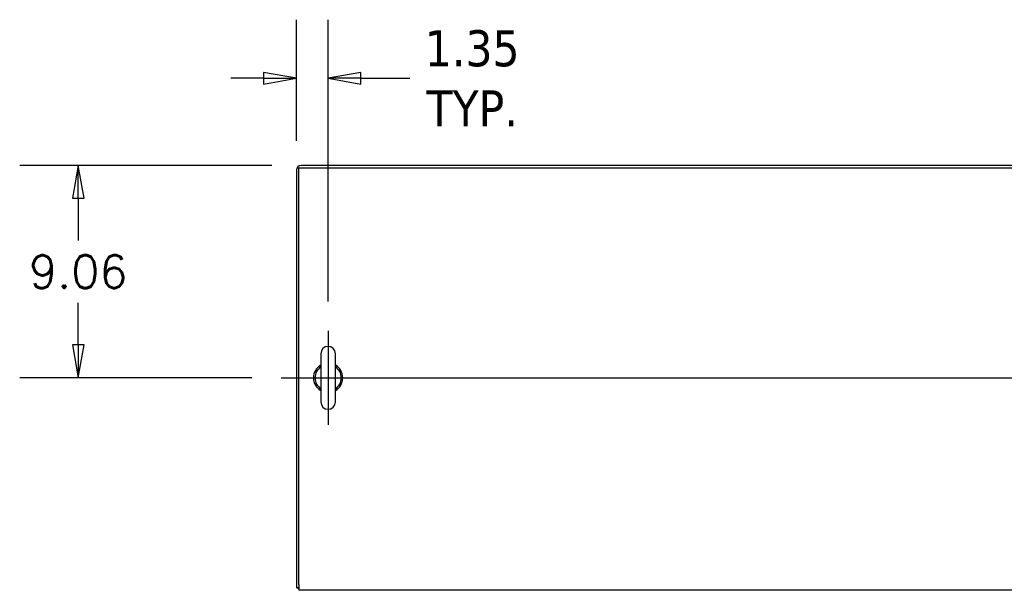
# Model space of a CAD drawing. Extents: x 807 to 1172, y 30 to 260.
# Tile 82 of 214: x 869 to 911, y 235 to 260. Entities that reach past the tile are written whole.
import ezdxf

# ---------------------------------------------------------------- set-up
doc = ezdxf.new("R2010")
doc.units = 0
doc.header["$LTSCALE"] = 4
doc.header["$MEASUREMENT"] = 0
doc.layers.get('0').update_dxf_attribs({"linetype": 'CONTINUOUS'})
doc.layers.get('DEFPOINTS').update_dxf_attribs({"linetype": 'CONTINUOUS'})
doc.styles.add('ROMANS', font='romans.shx')
doc.dimstyles.new('Default (ANSI)', dxfattribs={"dimscale": 20, "dimtxt": 0.07, "dimasz": 0.07, "dimexe": 0.125, "dimexo": 0.0625, "dimgap": 0.031496, "dimtad": 0, "dimtih": 1, "dimtoh": 1, "dimrnd": 1e-08, "dimzin": 0, "dimdsep": 46, "dimtxsty": 'ROMANS', "dimblk": 'Filled-1', "dimcen": 0.09, "dimdle": 0.393701, "dimclrd": 256, "dimclre": 256, "dimclrt": 256, "dimadec": 0, "dimazin": 0, "dimtfac": 0.928571, "dimtofl": 0, "dimtmove": 0, "dimatfit": 3, "dimfxl": 1, "dimtolj": 1, "dimtzin": 0, "dimlwd": -1, "dimlwe": -1, "dimarcsym": 0})

# ---------------------------------------------------------------- blocks, each defined once
blk = doc.blocks.new('Filled-1')
at = {"color": 0}
for p, q in [((0, 0), (-1, 0.179)), ((-1, 0.179), (-1, -0.179)), ((-1, 0), (0, 0)), ((-1, -0.179), (0, 0))]:
    blk.add_line(p, q, dxfattribs=at)
at = {"color": 0, "flags": 128}
blk.add_lwpolyline([(-1, -0.179), (0, 0), (-1, 0.179), (-1, -0.179)], dxfattribs=at)
at = {"color": 0}
blk.add_solid([(-1, -0.179), (0, 0), (-1, 0.179), (-1, -0.179)], dxfattribs=at)
blk = doc.blocks.new('*D82')
at = {"transparency": 16777216}
for p, q in [((879.914, 253.293), (869.159, 253.293)), ((871.659, 251.893), (871.659, 250.092)), ((871.659, 245.631), (871.659, 247.432)), ((879.07, 244.231), (869.159, 244.231))]:
    blk.add_line(p, q, dxfattribs=at)
at = {"layer": 'DEFPOINTS', "color": 0, "transparency": 16777216}
for p in [(881.164, 253.293), (871.659, 244.231), (880.32, 244.231)]:
    blk.add_point(p, dxfattribs=at)
at = {"transparency": 16777216, "xscale": 1.400000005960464, "yscale": 1.400000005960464, "zscale": 1.400000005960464}
for p, rotation in [((871.659, 253.293), 90), ((871.659, 244.231), 270)]:
    blk.add_blockref('Filled-1', p, dxfattribs=dict(at, rotation=rotation))
at = {"transparency": 16777216, "insert": (871.659, 248.762), "char_height": 1.4, "attachment_point": 5, "style": 'ROMANS'}
blk.add_mtext('\\A1;9.06', dxfattribs=at)
blk = doc.blocks.new('*D83')
at = {"transparency": 16777216}
for p, q in [((880.966, 254.346), (880.966, 259.505)), ((882.32, 247.481), (882.32, 259.505)), ((879.566, 257.005), (878.166, 257.005)), ((883.72, 257.005), (885.805, 257.005))]:
    blk.add_line(p, q, dxfattribs=at)
at = {"layer": 'DEFPOINTS', "color": 0, "transparency": 16777216}
for p in [(882.32, 257.005), (880.966, 253.096), (882.32, 246.231)]:
    blk.add_point(p, dxfattribs=at)
at = {"transparency": 16777216, "xscale": 1.400000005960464, "yscale": 1.400000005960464, "zscale": 1.400000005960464}
blk.add_blockref('Filled-1', (880.966, 257.005), dxfattribs=at)
at = {"transparency": 16777216, "xscale": 1.400000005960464, "yscale": 1.400000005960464, "zscale": 1.400000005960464, "rotation": 180}
blk.add_blockref('Filled-1', (882.32, 257.005), dxfattribs=at)
at = {"transparency": 16777216, "insert": (888.469, 257.005), "char_height": 1.4, "attachment_point": 5, "style": 'ROMANS'}
blk.add_mtext('\\A1;\\fTahoma|b0|i0;\\H1.5400;1.35\\P\\fTahoma|b0|i0;\\H1.5400;TYP.', dxfattribs=at)

msp = doc.modelspace()

# ---------------------------------------------------------------- linework, layer by layer
for p, q in [((880.966, 253.096), (880.966, 235.272)), ((881.07, 235.413), (881.07, 253.189)), ((881.07, 253.189), (940.987, 253.189)), ((940.893, 253.293), (881.164, 253.293)), ((882.01, 245.261), (882.01, 243.201)), ((882.63, 243.201), (882.63, 245.261)), ((881.07, 235.413), (881.07, 235.168)), ((881.07, 235.272), (880.966, 235.272)), ((940.987, 235.168), (881.07, 235.168))]:
    msp.add_line(p, q)
at = {"ltscale": 0.100905}
msp.add_line((882.32, 246.231), (882.32, 242.231), dxfattribs=at)
at = {"ltscale": 0.476224}
msp.add_line((880.32, 244.231), (941.737, 244.231), dxfattribs=at)
for centre, radius, start, end in [((881.164, 253.096), 0.198, 90, 180), ((882.32, 245.261), 0.31, 0, 180), ((882.32, 244.231), 0.625, 119.7357, 240.2643), ((882.32, 244.231), 0.56, 123.6124, 236.3876), ((882.32, 244.231), 0.625, 299.7357, 60.2643), ((882.32, 244.231), 0.56, 303.6124, 56.3876), ((882.32, 243.201), 0.31, 180, 0), ((881.211, 235.413), 0.245, 215.0898, 234.9102)]:
    msp.add_arc(centre, radius, start, end)

# ---------------------------------------------------------------- dimensions: what is measured, and where the dimension line sits
dim = msp.add_linear_dim(base=(882.32, 257.005), p1=(880.966, 253.096), p2=(882.32, 246.231), angle=180, text='\\fTahoma|b0|i0;\\H1.5400;<>\\P\\fTahoma|b0|i0;\\H1.5400;TYP.', dimstyle='Default (ANSI)', override={"dimgap": 0.031496, "dimtih": 0, "dimtoh": 0, "dimdec": 2, "dimtol": 0, "dimlim": 0, "dimtp": 0, "dimtm": 0, "dimtdec": 2, "dimatfit": 1})
dim.commit()
dim.dimension.update_dxf_attribs({"geometry": '*D83', "text_midpoint": (888.469, 257.005), "dimtype": 160})
dim = msp.add_linear_dim(base=(871.659, 244.231), p1=(881.164, 253.293), p2=(880.32, 244.231), angle=90, dimstyle='Default (ANSI)', override={"dimgap": 0.031496, "dimdec": 2, "dimtol": 0, "dimlim": 0, "dimtp": 0, "dimtm": 0, "dimtdec": 2, "dimatfit": 1})
dim.commit()
dim.dimension.update_dxf_attribs({"geometry": '*D82', "text_midpoint": (871.659, 248.762), "dimtype": 160})

doc.saveas('drawing.dxf')
